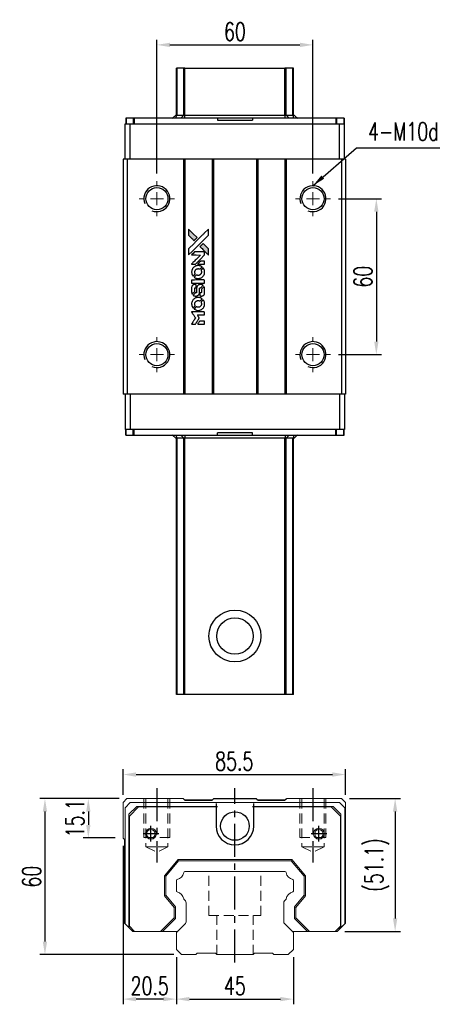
# Model space of a CAD drawing. Header units: millimetres. Extents: x 183 to 648, y 608 to 998.
# Tile 1 of 2: x 183 to 342, y 619 to 998. Entities that reach past the tile are written whole.
import ezdxf

# ---------------------------------------------------------------- set-up
doc = ezdxf.new("R2010")
doc.units = ezdxf.units.MM
doc.header["$PDSIZE"] = -1
for name, pattern in [('CENTER', [10.16, 6.35, -1.27, 1.27, -1.27]), ('DASHED', [0.75, 0.5, -0.25]), ('HIDDEN', [1.905, 1.27, -0.635])]:
    doc.linetypes.add(name, pattern=pattern)
for name, color, linetype in [('2', 7, 'Continuous'), ('CL', 1, 'CENTER'), ('DIM', 4, 'Continuous'), ('HID', 2, 'DASHED'), ('OUT', 3, 'Continuous')]:
    doc.layers.add(name, color=color, linetype=linetype)
doc.styles.add('DIM-7', font='SIMPLEX.shx', dxfattribs={"width": 0.7, "bigfont": 'chineset.shx'})
doc.dimstyles.new('CNS', dxfattribs={"dimtxt": 3.5, "dimasz": 2.5, "dimexe": 1, "dimexo": 1.5, "dimgap": 0.09, "dimtad": 0, "dimdsep": 46, "dimtxsty": 'DIM-7', "dimcen": 0.09, "dimclrd": 1, "dimclre": 1, "dimclrt": 4, "dimadec": 0, "dimazin": 0, "dimtfac": 1, "dimtix": 1, "dimtmove": 2, "dimatfit": 3, "dimfxl": 1, "dimtvp": 0.971429, "dimtolj": 1, "dimarcsym": 0})

# ---------------------------------------------------------------- blocks, each defined once
blk = doc.blocks.new('*D28')
at = {"color": 7, "lineweight": -2}
for p, q in [((243.5, 637.54), (243.5, 619.42)), ((288.5, 637.54), (288.5, 619.42)), ((248.5, 621.42), (283.5, 621.42))]:
    blk.add_line(p, q, dxfattribs=at)
at = {"color": 7}
for points in [[(248.5, 622.25), (248.5, 620.59), (243.5, 621.42)], [(283.5, 622.25), (283.5, 620.59), (288.5, 621.42)]]:
    blk.add_solid(points, dxfattribs=at)
at = {"layer": 'DEFPOINTS', "color": 0}
for p in [(243.5, 640.54), (288.5, 640.54), (288.5, 621.42)]:
    blk.add_point(p, dxfattribs=at)
at = {"color": 7, "insert": (266, 626.52), "char_height": 7, "attachment_point": 5, "style": 'DIM-7'}
blk.add_mtext('\\A1;45', dxfattribs=at)
blk = doc.blocks.new('*D29')
at = {"color": 7, "lineweight": -2}
for p, q in [((223, 680.44), (223, 619.42)), ((243.5, 637.54), (243.5, 619.42)), ((238.5, 621.42), (228, 621.42))]:
    blk.add_line(p, q, dxfattribs=at)
at = {"color": 7}
for points in [[(228, 622.25), (228, 620.59), (223, 621.42)], [(238.5, 622.25), (238.5, 620.59), (243.5, 621.42)]]:
    blk.add_solid(points, dxfattribs=at)
at = {"layer": 'DEFPOINTS', "color": 0}
for p in [(223, 683.44), (243.5, 640.54), (223, 621.42)]:
    blk.add_point(p, dxfattribs=at)
at = {"color": 7, "insert": (233.25, 626.52), "char_height": 7, "attachment_point": 5, "style": 'DIM-7'}
blk.add_mtext('\\A1;20.5', dxfattribs=at)
blk = doc.blocks.new('*D30')
at = {"color": 7, "lineweight": -2}
for p, q in [((221.5, 698.54), (207.66, 698.54)), ((209.66, 693.54), (209.66, 688.44)), ((220, 683.44), (207.66, 683.44))]:
    blk.add_line(p, q, dxfattribs=at)
at = {"color": 7}
for points in [[(208.83, 693.54), (210.5, 693.54), (209.66, 698.54)], [(208.83, 688.44), (210.5, 688.44), (209.66, 683.44)]]:
    blk.add_solid(points, dxfattribs=at)
at = {"layer": 'DEFPOINTS', "color": 0}
for p in [(224.5, 698.54), (209.66, 683.44), (223, 683.44)]:
    blk.add_point(p, dxfattribs=at)
at = {"color": 7, "insert": (204.56, 690.99), "char_height": 7, "attachment_point": 5, "rotation": 90, "style": 'DIM-7'}
blk.add_mtext('\\A1;15.1', dxfattribs=at)
blk = doc.blocks.new('*D32')
at = {"color": 7, "lineweight": -2}
for p, q in [((223, 700.04), (223, 709.82)), ((308.5, 700.04), (308.5, 709.82)), ((228, 707.82), (303.5, 707.82))]:
    blk.add_line(p, q, dxfattribs=at)
at = {"color": 7}
for points in [[(228, 708.65), (228, 706.98), (223, 707.82)], [(303.5, 708.65), (303.5, 706.98), (308.5, 707.82)]]:
    blk.add_solid(points, dxfattribs=at)
at = {"layer": 'DEFPOINTS', "color": 0}
for p in [(308.5, 707.82), (223, 697.04), (308.5, 697.04)]:
    blk.add_point(p, dxfattribs=at)
at = {"color": 7, "insert": (265.75, 712.92), "char_height": 7, "attachment_point": 5, "style": 'DIM-7'}
blk.add_mtext('\\A1;85.5', dxfattribs=at)
blk = doc.blocks.new('*D33')
at = {"color": 7, "lineweight": -2}
for p, q in [((310, 698.54), (329.58, 698.54)), ((327.58, 693.54), (327.58, 652.44)), ((308.25, 647.44), (329.58, 647.44))]:
    blk.add_line(p, q, dxfattribs=at)
at = {"color": 7}
for points in [[(326.75, 693.54), (328.42, 693.54), (327.58, 698.54)], [(326.75, 652.44), (328.42, 652.44), (327.58, 647.44)]]:
    blk.add_solid(points, dxfattribs=at)
at = {"layer": 'DEFPOINTS', "color": 0}
for p in [(307, 698.54), (305.25, 647.44), (327.58, 647.44)]:
    blk.add_point(p, dxfattribs=at)
at = {"color": 7, "insert": (320.65, 672.99), "char_height": 7, "attachment_point": 5, "rotation": 90, "style": 'DIM-7'}
blk.add_mtext('\\A1;(51.1)', dxfattribs=at)
blk = doc.blocks.new('*D34')
at = {"color": 7, "lineweight": -2}
for p, q in [((221.5, 698.54), (190.98, 698.54)), ((192.98, 693.54), (192.98, 643.54)), ((242.5, 638.54), (190.98, 638.54))]:
    blk.add_line(p, q, dxfattribs=at)
at = {"color": 7}
for points in [[(192.14, 693.54), (193.81, 693.54), (192.98, 698.54)], [(192.14, 643.54), (193.81, 643.54), (192.98, 638.54)]]:
    blk.add_solid(points, dxfattribs=at)
at = {"layer": 'DEFPOINTS', "color": 0}
for p in [(224.5, 698.54), (192.98, 638.54), (245.5, 638.54)]:
    blk.add_point(p, dxfattribs=at)
at = {"color": 7, "insert": (187.88, 668.54), "char_height": 7, "attachment_point": 5, "rotation": 90, "style": 'DIM-7'}
blk.add_mtext('\\A1;60', dxfattribs=at)
blk = doc.blocks.new('SW_CENTERMARKSYMBOL_3')
at = {"color": 0, "linetype": 'Continuous', "lineweight": 18}
for p, q in [((0, 5), (0, 6.75)), ((-5, 0), (-6.75, 0)), ((0, 0), (-2.5, 0)), ((0, 0), (0, 2.5)), ((0, 0), (0, -2.5)), ((0, 0), (2.5, 0)), ((5, 0), (6.75, 0)), ((0, -5), (0, -6.75))]:
    blk.add_line(p, q, dxfattribs=at)
blk = doc.blocks.new('SW_CENTERMARKSYMBOL_4')
at = {"color": 0, "linetype": 'Continuous', "lineweight": 18}
for p, q in [((0, 5), (0, 6.75)), ((-5, 0), (-6.75, 0)), ((0, 0), (-2.5, 0)), ((0, 0), (0, 2.5)), ((0, 0), (0, -2.5)), ((0, 0), (2.5, 0)), ((5, 0), (6.75, 0)), ((0, -5), (0, -6.75))]:
    blk.add_line(p, q, dxfattribs=at)
blk = doc.blocks.new('SW_CENTERMARKSYMBOL_5')
at = {"color": 0, "linetype": 'Continuous', "lineweight": 18}
for p, q in [((0, 5), (0, 6.75)), ((-5, 0), (-6.75, 0)), ((0, 0), (-2.5, 0)), ((0, 0), (0, 2.5)), ((0, 0), (0, -2.5)), ((0, 0), (2.5, 0)), ((5, 0), (6.75, 0)), ((0, -5), (0, -6.75))]:
    blk.add_line(p, q, dxfattribs=at)
blk = doc.blocks.new('SW_CENTERMARKSYMBOL_6')
at = {"color": 0, "linetype": 'Continuous', "lineweight": 18}
for p, q in [((0, 5), (0, 6.75)), ((-5, 0), (-6.75, 0)), ((0, 0), (-2.5, 0)), ((0, 0), (0, 2.5)), ((0, 0), (0, -2.5)), ((0, 0), (2.5, 0)), ((5, 0), (6.75, 0)), ((0, -5), (0, -6.75))]:
    blk.add_line(p, q, dxfattribs=at)
blk = doc.blocks.new('*D45')
at = {"color": 7, "lineweight": -2}
for p, q in [((236, 939.11), (236, 990.53)), ((296, 939.11), (296, 990.53)), ((241, 988.53), (291, 988.53))]:
    blk.add_line(p, q, dxfattribs=at)
at = {"color": 7}
for points in [[(241, 989.36), (241, 987.69), (236, 988.53)], [(291, 989.36), (291, 987.69), (296, 988.53)]]:
    blk.add_solid(points, dxfattribs=at)
at = {"layer": 'DEFPOINTS', "color": 0}
for p in [(296, 988.53), (236, 936.11), (296, 936.11)]:
    blk.add_point(p, dxfattribs=at)
at = {"color": 7, "insert": (266, 993.63), "char_height": 7, "attachment_point": 5, "style": 'DIM-7'}
blk.add_mtext('\\A1;60', dxfattribs=at)
blk = doc.blocks.new('*D46')
at = {"color": 7, "lineweight": -2}
for p, q in [((305.75, 929.36), (322.36, 929.36)), ((320.36, 924.36), (320.36, 874.36)), ((305.75, 869.36), (322.36, 869.36))]:
    blk.add_line(p, q, dxfattribs=at)
at = {"color": 7}
for points in [[(319.53, 924.36), (321.19, 924.36), (320.36, 929.36)], [(319.53, 874.36), (321.19, 874.36), (320.36, 869.36)]]:
    blk.add_solid(points, dxfattribs=at)
at = {"layer": 'DEFPOINTS', "color": 0}
for p in [(302.75, 929.36), (302.75, 869.36), (320.36, 869.36)]:
    blk.add_point(p, dxfattribs=at)
at = {"color": 7, "insert": (315.26, 899.36), "char_height": 7, "attachment_point": 5, "rotation": 90, "style": 'DIM-7'}
blk.add_mtext('\\A1;60', dxfattribs=at)
blk = doc.blocks.new('LOGO2')
at = {"linetype": 'Continuous'}
h = blk.add_hatch(color=22, dxfattribs=at)
h.dxf.hatch_style = 1
h.paths.add_polyline_path([(583.53, 1429.73), (583.53, 1428.55), (583.53, 1427.37), (584.56, 1426.35, 0.000288), (584.95, 1425.96, 0.000479), (585.28, 1425.63, 0.000013), (585.58, 1425.34, 0.197177), (585.59, 1425.34, 0.197497), (585.59, 1425.34, 0.00004), (585.76, 1425.51, 0.000834), (585.95, 1425.7, 0.000506), (586.18, 1425.92), (586.76, 1426.5), (585.15, 1428.12)])
h.paths.add_polyline_path([(589.06, 1424.2), (588.47, 1423.62, 0.000476), (588.25, 1423.39, 0.000789), (588.06, 1423.2, 0.000035), (587.89, 1423.03, 0.19758), (587.89, 1423.03, 0.198396), (587.89, 1423.02, 0.000019), (588.12, 1422.79, 0.000582), (588.38, 1422.53, 0.000351), (588.68, 1422.23, 0.000108), (589.98, 1420.93, 0.000692), (590.64, 1420.28, 0.000077), (591.09, 1419.83, 0.197527), (591.11, 1419.82, 0.410181), (591.12, 1419.83, 0.000493), (591.12, 1420.07, 0.002424), (591.12, 1420.41, 0.000529), (591.12, 1420.98), (591.12, 1422.14), (590.09, 1423.17)])
at = {"color": 22}
for points in [[(584.56, 1426.35, 0.000288), (584.95, 1425.96, 0.000479), (585.28, 1425.63, 0.000013), (585.58, 1425.34, 0.197177), (585.59, 1425.34, 0.197497), (585.59, 1425.34, 0.00004), (585.76, 1425.51, 0.000836), (585.95, 1425.7, 0.000505), (586.18, 1425.92), (586.76, 1426.5), (585.15, 1428.12), (583.53, 1429.73), (583.53, 1428.55), (583.53, 1427.37)], [(584.95, 1421.21, -0.000056), (585.66, 1421.92, -0.000021), (586.65, 1422.91, -0.000021), (587.73, 1423.99, -0.000025), (588.75, 1425), (591.12, 1427.37), (591.12, 1428.54), (591.12, 1429.72), (589.52, 1428.13, 0.000274), (588.76, 1427.37, 0.000123), (587.75, 1426.37, 0.000121), (586.69, 1425.31, 0.000165), (585.73, 1424.35), (583.53, 1422.16), (583.53, 1420.98), (583.53, 1419.8)], [(585.41, 1416.31), (586.17, 1416.31), (587.91, 1418.06), (589.66, 1419.81), (589.66, 1420.29, 0.0008), (589.66, 1420.61, 0.010795), (589.65, 1420.72, 0.030495), (589.64, 1420.78, 0.080372), (589.63, 1420.83, 0.03816), (589.6, 1420.87, 0.041799), (589.57, 1420.91, 0.042486), (589.53, 1420.93, 0.042078), (589.49, 1420.96, 0.099276), (589.43, 1420.97, 0.003302), (589.19, 1420.97, 0.002586), (588.77, 1420.98, 0.000204), (587.64, 1420.97), (585.83, 1420.97), (585.25, 1420.39), (584.66, 1419.81), (586.4, 1419.8), (588.14, 1419.79), (586.42, 1418.08, 0.000253), (585.76, 1417.42, 0.000412), (585.2, 1416.87, 0.000041), (584.7, 1416.36, 0.041338), (584.68, 1416.34), (584.66, 1416.31)], [(588.68, 1422.23, 0.000108), (589.98, 1420.93, 0.000692), (590.64, 1420.28, 0.000077), (591.09, 1419.83, 0.197527), (591.11, 1419.82, 0.410182), (591.12, 1419.83, 0.000493), (591.12, 1420.07, 0.002424), (591.12, 1420.41, 0.000529), (591.12, 1420.98), (591.12, 1422.14), (590.09, 1423.17), (589.06, 1424.2), (588.47, 1423.62, 0.000476), (588.25, 1423.39, 0.000789), (588.06, 1423.2, 0.000035), (587.89, 1423.03, 0.19758), (587.89, 1423.03, 0.198396), (587.89, 1423.02, 0.000019), (588.12, 1422.79, 0.000582), (588.38, 1422.53, 0.000351)], [(588.34, 1416.31), (589.66, 1416.31), (589.66, 1416.8), (589.65, 1417.29), (589.62, 1417.35, 0.03146), (589.6, 1417.37, 0.026444), (589.58, 1417.4, 0.026444), (589.55, 1417.42, 0.031457), (589.53, 1417.44), (589.47, 1417.47), (588.82, 1417.48), (588.17, 1417.48), (587.6, 1416.9, 0.000745), (587.38, 1416.68, 0.001228), (587.19, 1416.49, 0.000087), (587.03, 1416.32, 0.195134), (587.03, 1416.32, 0.412117), (587.03, 1416.31, 0.000048), (587.41, 1416.31, 0.00109), (587.84, 1416.31, 0.000653)], [(584.7, 1412.97, 0.023681), (584.73, 1412.76, 0.022402), (584.78, 1412.55, 0.021929), (584.85, 1412.35, 0.020503), (584.94, 1412.15, 0.013745), (585, 1412.03, 0.009767), (585.07, 1411.9, 0.009658), (585.15, 1411.79, 0.027804), (585.21, 1411.71), (585.23, 1411.69), (585.59, 1412.05, 0.002053), (585.77, 1412.23, 0.006738), (585.88, 1412.35, 0.007826), (585.96, 1412.43, 0.063909), (585.99, 1412.47, 0.061532), (586.01, 1412.54, 0.068674), (586.02, 1412.6, 0.052072), (586, 1412.68, 0.019648), (585.97, 1412.79, -0.018366), (585.93, 1412.92, -0.0288), (585.9, 1413.04, -0.029061), (585.89, 1413.16, -0.019155), (585.89, 1413.29, -0.053809), (585.94, 1413.58, -0.058833), (586.04, 1413.85, -0.058566), (586.2, 1414.09, -0.052525), (586.42, 1414.29, -0.044733), (586.61, 1414.4, -0.040573), (586.82, 1414.49, -0.041123), (587.04, 1414.53, -0.04951), (587.25, 1414.54, -0.017369), (587.34, 1414.53, -0.024255), (587.43, 1414.51, -0.023787), (587.52, 1414.49, -0.015798), (587.61, 1414.45, 0.010631), (587.67, 1414.43, 0.033653), (587.71, 1414.42, 0.037806), (587.76, 1414.41, 0.016307), (587.81, 1414.41, 0.068179), (587.92, 1414.43, 0.095747), (588, 1414.47, 0.033418), (588.11, 1414.57, 0.002133), (588.42, 1414.88, 0.001452), (588.59, 1415.06, 0.012393), (588.67, 1415.14, 0.020479), (588.71, 1415.19, 0.344362), (588.71, 1415.21, 0.074287), (588.66, 1415.25, 0.005454), (588.53, 1415.34, 0.008391), (588.39, 1415.42, 0.017097), (588.27, 1415.48, 0.027375), (588.04, 1415.58, 0.02835), (587.8, 1415.66, 0.027723), (587.54, 1415.7, 0.023913), (587.27, 1415.72, 0.027047), (586.94, 1415.72, 0.031685), (586.64, 1415.67, 0.032425), (586.35, 1415.59, 0.031013), (586.07, 1415.47, 0.037914), (585.73, 1415.27, 0.040153), (585.44, 1415.03, 0.039834), (585.18, 1414.74, 0.036173), (584.97, 1414.4, 0.040752), (584.83, 1414.08, 0.035885), (584.73, 1413.71, 0.035491), (584.68, 1413.34, 0.037615)], [(585.71, 1411.22, 0.018008), (585.82, 1411.15, 0.009842), (585.95, 1411.07, 0.009807), (586.1, 1411, 0.015716), (586.22, 1410.94, 0.048467), (586.66, 1410.8, 0.045841), (587.14, 1410.75, 0.046006), (587.61, 1410.78, 0.049638), (588.06, 1410.9, 0.064819), (588.64, 1411.2, 0.06695), (589.11, 1411.65, 0.066691), (589.45, 1412.2, 0.063505), (589.65, 1412.83, 0.03135), (589.66, 1413, 0.010439), (589.67, 1413.24, 0.010391), (589.66, 1413.47, 0.032408), (589.64, 1413.63, 0.015696), (589.61, 1413.82, 0.018095), (589.56, 1414, 0.018551), (589.5, 1414.17, 0.018352), (589.42, 1414.33, 0.015568), (589.37, 1414.44, 0.009832), (589.29, 1414.56, 0.009795), (589.22, 1414.68, 0.023727), (589.16, 1414.76), (589.13, 1414.79), (588.77, 1414.43, 0.001528), (588.57, 1414.23, 0.010022), (588.47, 1414.12, 0.019586), (588.41, 1414.06, 0.061865), (588.38, 1414.01, 0.055054), (588.35, 1413.93, 0.061607), (588.35, 1413.85, 0.048725), (588.36, 1413.76, 0.020221), (588.39, 1413.64, -0.017722), (588.43, 1413.52, -0.02685), (588.45, 1413.4, -0.02759), (588.46, 1413.29, -0.020233), (588.46, 1413.17, -0.04793), (588.43, 1412.93, -0.048386), (588.35, 1412.7, -0.047866), (588.22, 1412.49, -0.044964), (588.06, 1412.3, -0.04333), (587.87, 1412.15, -0.050921), (587.66, 1412.03, -0.051473), (587.43, 1411.97, -0.0459), (587.19, 1411.94, -0.019014), (587.07, 1411.95, -0.024114), (586.96, 1411.96, -0.025081), (586.86, 1411.99, -0.023892), (586.76, 1412.02, 0.008624), (586.68, 1412.05, 0.026486), (586.62, 1412.06, 0.035074), (586.58, 1412.07, 0.02756), (586.52, 1412.07, 0.087163), (586.44, 1412.06, 0.073291), (586.36, 1412.01, 0.028074), (586.25, 1411.91, 0.002594), (585.99, 1411.66), (585.62, 1411.29)], [(587.17, 1409), (589.65, 1409), (589.65, 1409.49), (589.65, 1409.98), (589.63, 1410.04, 0.071429), (589.59, 1410.08, 0.054799), (589.54, 1410.13, 0.053585), (589.48, 1410.16, 0.060698), (589.42, 1410.17, 0.033975), (589.32, 1410.18), (588.05, 1410.18, 0.000726), (586.82, 1410.18, 0.001084), (585.74, 1410.17), (584.68, 1410.17), (584.68, 1409.58), (584.68, 1409)], [(584.69, 1405.36, 0.018538), (584.7, 1405.28, 0.010695), (584.72, 1405.2, 0.01068), (584.74, 1405.11, 0.017678), (584.76, 1405.03, 0.013849), (584.79, 1404.95, 0.011814), (584.83, 1404.86, 0.004513), (584.86, 1404.78, 0.290035), (584.88, 1404.77, 0.196418), (584.88, 1404.78, 0.000124), (585.03, 1404.92, 0.001477), (585.19, 1405.08, 0.000898), (585.38, 1405.27), (585.88, 1405.77), (585.88, 1406.39, -0.001471), (585.88, 1406.86, -0.028714), (585.89, 1407, -0.097073), (585.92, 1407.08, -0.084199), (585.98, 1407.15, -0.042698), (586.02, 1407.18, -0.053912), (586.07, 1407.21, -0.051004), (586.12, 1407.22, -0.032967), (586.18, 1407.22, 0.00807), (586.21, 1407.22, 0.003023), (586.26, 1407.22, 0.002994), (586.31, 1407.23, 0.003629), (586.35, 1407.23), (586.46, 1407.24), (586.46, 1407.71, 0.001618), (586.46, 1407.94, 0.005206), (586.45, 1408.09, 0.00535), (586.45, 1408.19, 0.060675), (586.44, 1408.24, 0.048484), (586.43, 1408.26, 0.02389), (586.42, 1408.29, 0.022812), (586.4, 1408.31, 0.02462), (586.38, 1408.34, 0.061781), (586.32, 1408.39, 0.080179), (586.25, 1408.41, 0.048561), (586.16, 1408.43, 0.010021), (585.99, 1408.43, 0.016602), (585.77, 1408.42, 0.031409), (585.6, 1408.4, 0.036474), (585.44, 1408.36, 0.03439), (585.29, 1408.29, 0.065928), (585.06, 1408.13, 0.069066), (584.88, 1407.91, 0.065697), (584.75, 1407.64, 0.051559), (584.69, 1407.33, 0.020904), (584.69, 1407.16, 0.000451), (584.68, 1406.34, 0.000419), (584.68, 1405.52, 0.022759)], [(585.33, 1404.27, 0.023289), (585.45, 1404.2, 0.026845), (585.57, 1404.13, 0.026047), (585.7, 1404.09, 0.019751), (585.85, 1404.04, 0.013249), (585.93, 1404.03, 0.025169), (586, 1404.02, 0.016532), (586.08, 1404.01, 0.002937), (586.24, 1404.01, 0.003317), (586.38, 1404.01, 0.011808), (586.47, 1404.02, 0.01777), (586.53, 1404.02, 0.021476), (586.6, 1404.03, 0.04325), (586.86, 1404.12, 0.045753), (587.1, 1404.24, 0.04649), (587.31, 1404.41, 0.047672), (587.49, 1404.61, 0.025315), (587.54, 1404.69, 0.015208), (587.6, 1404.8, 0.01512), (587.65, 1404.91, 0.022488), (587.69, 1405.01, 0.027857), (587.73, 1405.17, 0.034138), (587.75, 1405.32, 0.014286), (587.76, 1405.55, 0.00124), (587.76, 1406.13, -0.00103), (587.76, 1406.49, -0.002552), (587.76, 1406.75, -0.001594), (587.76, 1406.95, -0.047676), (587.77, 1407, -0.085307), (587.8, 1407.09, -0.097789), (587.87, 1407.15, -0.085947), (587.95, 1407.2, -0.051339), (588.07, 1407.22, 0.014634), (588.11, 1407.22, 0.015028), (588.15, 1407.23, 0.014927), (588.18, 1407.24, 0.059415), (588.2, 1407.24, 0.070595), (588.24, 1407.27, 0.00028), (588.66, 1407.69, 0.000111), (589.08, 1408.11, 0.200239), (589.09, 1408.13, 0.268906), (589.09, 1408.14, 0.001866), (588.98, 1408.2, 0.007532), (588.88, 1408.25, 0.017818), (588.81, 1408.29, 0.013256), (588.72, 1408.32, 0.011636), (588.63, 1408.35, 0.011528), (588.54, 1408.38, 0.012303), (588.45, 1408.4, 0.0423), (588.31, 1408.42, 0.013657), (588.1, 1408.42, 0.013857), (587.89, 1408.42, 0.037428), (587.74, 1408.4, 0.014927), (587.64, 1408.37, 0.0122), (587.53, 1408.34, 0.012518), (587.43, 1408.3, 0.023062), (587.36, 1408.27, 0.065961), (587.08, 1408.08, 0.06055), (586.85, 1407.82, 0.059676), (586.68, 1407.51, 0.060497), (586.6, 1407.16, 0.025683), (586.59, 1407.09, 0.001528), (586.59, 1406.87, 0.002124), (586.59, 1406.59, 0.001173), (586.59, 1406.25, -0.000809), (586.58, 1405.65, -0.017164), (586.58, 1405.48, -0.063931), (586.56, 1405.38, -0.108429), (586.52, 1405.31, -0.052941), (586.47, 1405.28, -0.063675), (586.42, 1405.25, -0.050562), (586.36, 1405.24, -0.020337), (586.27, 1405.23, 0.009897), (586.22, 1405.22, 0.016482), (586.17, 1405.22, 0.019019), (586.14, 1405.21, 0.06043), (586.11, 1405.2, 0.076267), (586.06, 1405.16, 0.00054), (585.68, 1404.77, 0.000307), (585.28, 1404.37, 0.142594), (585.26, 1404.34, 0.232419), (585.27, 1404.33, 0.022995), (585.28, 1404.31, 0.024627), (585.31, 1404.29, 0.015407)], [(587.91, 1404.2, 0.065483), (587.94, 1404.15, 0.053271), (587.98, 1404.1, 0.052018), (588.04, 1404.05, 0.0556), (588.1, 1404.02, 0.036839), (588.14, 1404.01, 0.026922), (588.18, 1404.01, 0.016905), (588.25, 1404, 0.004317), (588.35, 1404, 0.016369), (588.56, 1404.01, 0.029936), (588.74, 1404.03, 0.03418), (588.89, 1404.07, 0.031327), (589.04, 1404.14, 0.046935), (589.23, 1404.25, 0.054053), (589.38, 1404.39, 0.053701), (589.5, 1404.56, 0.045364), (589.58, 1404.76, 0.032479), (589.63, 1404.94, 0.03386), (589.65, 1405.12, 0.013578), (589.66, 1405.4, 0.001155), (589.66, 1406.13, 0.000413), (589.65, 1406.75, 0.005008), (589.65, 1406.99, 0.013199), (589.64, 1407.13, 0.033956), (589.63, 1407.22, 0.013909), (589.6, 1407.32, 0.010864), (589.57, 1407.43, 0.010938), (589.54, 1407.53, 0.028702), (589.51, 1407.6), (589.48, 1407.65), (588.97, 1407.15), (588.46, 1406.65), (588.46, 1406.06, -0.001504), (588.46, 1405.81, -0.00328), (588.46, 1405.62, -0.001901), (588.46, 1405.47, -0.061333), (588.45, 1405.43, -0.063621), (588.43, 1405.38, -0.048633), (588.4, 1405.33, -0.046769), (588.35, 1405.29, -0.047961), (588.3, 1405.26, -0.02678), (588.25, 1405.24, -0.050957), (588.22, 1405.23, -0.029398), (588.17, 1405.22, -0.00401), (588.06, 1405.22), (587.89, 1405.21), (587.89, 1404.74, 0.001061), (587.89, 1404.46, 0.009147), (587.89, 1404.33, 0.020721), (587.9, 1404.26, 0.051619)], [(584.7, 1400.71, 0.024131), (584.73, 1400.49, 0.022344), (584.78, 1400.28, 0.021883), (584.86, 1400.06, 0.020884), (584.95, 1399.85, 0.010669), (585.01, 1399.74, 0.010389), (585.08, 1399.62, 0.010913), (585.15, 1399.51, 0.022227), (585.2, 1399.44), (585.23, 1399.41), (585.6, 1399.78, 0.002452), (585.74, 1399.93, 0.003628), (585.87, 1400.06, 0.001662), (585.97, 1400.17, 0.070159), (585.99, 1400.2, 0.047671), (586, 1400.22, 0.018624), (586.01, 1400.25, 0.017921), (586.01, 1400.29, 0.018804), (586.01, 1400.32, 0.018255), (586.02, 1400.37, 0.041312), (586.01, 1400.41, 0.037164), (586, 1400.44, 0.012342), (585.98, 1400.49, -0.015101), (585.94, 1400.62, -0.035998), (585.91, 1400.72, -0.033244), (585.9, 1400.82, -0.011249), (585.9, 1400.97, -0.004059), (585.9, 1401.1, -0.019693), (585.9, 1401.17, -0.027943), (585.91, 1401.22, -0.014411), (585.93, 1401.3, -0.033089), (585.98, 1401.46, -0.033887), (586.06, 1401.62, -0.034021), (586.16, 1401.77, -0.033942), (586.28, 1401.9, -0.02816), (586.42, 1402.01, -0.035032), (586.56, 1402.11, -0.035269), (586.71, 1402.18, -0.029196), (586.87, 1402.23, -0.037862), (587.07, 1402.27, -0.043657), (587.25, 1402.27, -0.043064), (587.44, 1402.24, -0.035184), (587.63, 1402.18, 0.033699), (587.72, 1402.15, 0.052815), (587.8, 1402.14, 0.059167), (587.88, 1402.14, 0.058972), (587.95, 1402.17, 0.059208), (588.01, 1402.2, 0.021125), (588.08, 1402.26, 0.008691), (588.2, 1402.38, 0.000851), (588.47, 1402.66, 0.001873), (588.61, 1402.8, 0.013884), (588.68, 1402.87, 0.022355), (588.71, 1402.92, 0.341453), (588.71, 1402.93, 0.073011), (588.67, 1402.97, 0.004587), (588.54, 1403.06, 0.00748), (588.4, 1403.14, 0.016837), (588.29, 1403.2, 0.028606), (588.03, 1403.31, 0.031352), (587.77, 1403.39, 0.031004), (587.5, 1403.44, 0.0268), (587.21, 1403.45, 0.026698), (586.9, 1403.44, 0.03002), (586.6, 1403.39, 0.030357), (586.32, 1403.31, 0.028554), (586.05, 1403.19, 0.062944), (585.53, 1402.85, 0.062206), (585.12, 1402.39, 0.062448), (584.83, 1401.84, 0.064355), (584.69, 1401.25, 0.017377), (584.69, 1401.13, 0.008369), (584.68, 1400.98, 0.008367), (584.69, 1400.82, 0.01757)], [(585.71, 1398.95, 0.064158), (586.28, 1398.64, 0.06356), (586.92, 1398.49, 0.064004), (587.57, 1398.5, 0.066747), (588.19, 1398.68, 0.04321), (588.58, 1398.89, 0.044737), (588.91, 1399.17, 0.044901), (589.2, 1399.49, 0.044184), (589.42, 1399.87, 0.026293), (589.54, 1400.15, 0.033344), (589.62, 1400.43, 0.033227), (589.66, 1400.71, 0.025815), (589.67, 1401.02, 0.023119), (589.65, 1401.32, 0.031044), (589.6, 1401.58, 0.031337), (589.52, 1401.84, 0.024258), (589.4, 1402.11, 0.015622), (589.35, 1402.2, 0.008495), (589.28, 1402.31, 0.008415), (589.21, 1402.42, 0.020814), (589.16, 1402.49), (589.13, 1402.53), (588.77, 1402.17, 0.002843), (588.5, 1401.9, 0.033917), (588.41, 1401.79, 0.087906), (588.36, 1401.71, 0.073302), (588.35, 1401.61, 0.022047), (588.35, 1401.56, 0.026465), (588.36, 1401.52, 0.022233), (588.37, 1401.47, 0.009985), (588.39, 1401.4, -0.039011), (588.45, 1401.17, -0.044398), (588.46, 1400.95, -0.045096), (588.44, 1400.72, -0.04265), (588.38, 1400.5, -0.071154), (588.21, 1400.19, -0.068827), (587.96, 1399.94, -0.068713), (587.64, 1399.76, -0.070507), (587.3, 1399.68, -0.028605), (587.15, 1399.67, -0.031418), (587.01, 1399.69, -0.031044), (586.86, 1399.72, -0.02668), (586.72, 1399.76, 0.038913), (586.63, 1399.79, 0.043732), (586.55, 1399.8, 0.047754), (586.47, 1399.8, 0.075756), (586.41, 1399.78, 0.07294), (586.37, 1399.76, 0.003456), (586.27, 1399.67, 0.005023), (586.15, 1399.55, 0.002422), (585.99, 1399.39, 0.000819), (585.85, 1399.25, 0.001349), (585.73, 1399.13, 0.0001), (585.62, 1399.02, 0.205335), (585.62, 1399.02, 0.219821), (585.62, 1399.01, 0.002494), (585.65, 1399, 0.007089), (585.67, 1398.98, 0.004494)], [(585.42, 1393.22), (586.17, 1393.22), (586.3, 1393.42, -0.000297), (586.38, 1393.55, -0.000037), (586.55, 1393.82, -0.000043), (586.75, 1394.15, -0.000036), (586.96, 1394.5, 0.000044), (587.17, 1394.84, 0.000063), (587.36, 1395.14, 0.000035), (587.51, 1395.4, 0.0009), (587.55, 1395.47), (587.62, 1395.57), (587.53, 1395.7, 0.001175), (587.49, 1395.78, 0.000208), (587.4, 1395.92, 0.000225), (587.3, 1396.09, 0.000203), (587.19, 1396.26, -0.000711), (587.09, 1396.42, -0.001119), (587, 1396.56, -0.000263), (586.92, 1396.69, -0.04589), (586.91, 1396.7, -0.519312), (586.92, 1396.71, -0.001914), (587.12, 1396.72, -0.003124), (587.46, 1396.72, -0.000285), (588.28, 1396.72), (589.66, 1396.72), (589.66, 1397.2, 0.001727), (589.66, 1397.54, 0.025279), (589.65, 1397.67, 0.073886), (589.63, 1397.74, 0.07426), (589.6, 1397.8, 0.03264), (589.58, 1397.81, 0.01784), (589.56, 1397.83, 0.017712), (589.54, 1397.85, 0.026854), (589.52, 1397.86), (589.47, 1397.89), (587.07, 1397.89), (584.67, 1397.89), (584.68, 1397.87, -0.004595), (584.7, 1397.85, -0.00016), (584.74, 1397.77, -0.000298), (584.8, 1397.69, -0.000208), (584.86, 1397.59, 0.000986), (585.03, 1397.3, 0.00025), (585.32, 1396.84, 0.000268), (585.63, 1396.35, 0.000436), (585.9, 1395.93, -0.002932), (585.98, 1395.79, -0.004718), (586.06, 1395.67, -0.001113), (586.12, 1395.57, -0.227179), (586.12, 1395.55, -0.045982), (586.11, 1395.54, -0.000145), (586.03, 1395.4, -0.000825), (585.93, 1395.24, -0.000517), (585.81, 1395.06, 0.000056), (585.42, 1394.42, 0.000289), (585.2, 1394.07, 0.000481), (585.04, 1393.81, 0.000418), (584.87, 1393.54), (584.67, 1393.22)], [(588.34, 1393.22), (589.66, 1393.22), (589.66, 1393.7, 0.000842), (589.66, 1394, 0.010591), (589.66, 1394.12, 0.028995), (589.65, 1394.18, 0.069543), (589.64, 1394.23, 0.051063), (589.61, 1394.27, 0.039932), (589.57, 1394.31, 0.039414), (589.53, 1394.35, 0.045845), (589.49, 1394.37, 0.094811), (589.44, 1394.39, 0.007124), (589.31, 1394.39, 0.004713), (589.09, 1394.39, 0.000534), (588.59, 1394.39), (587.73, 1394.39), (587.65, 1394.27, 0.000828), (587.44, 1393.92, 0.000879), (587.22, 1393.57, 0.000048), (587.02, 1393.23, 0.137596), (587.01, 1393.22, 0.413028), (587.02, 1393.22, 0.000016), (587.4, 1393.22, 0.000623), (587.83, 1393.22, 0.000374)]]:
    blk.add_lwpolyline(points, format="xyb", close=True, dxfattribs=at)

msp = doc.modelspace()

# ---------------------------------------------------------------- linework, layer by layer
at = {"color": 7, "linetype": 'Continuous', "lineweight": 25}
for p, q in [((243.502, 961.514), (243.502, 979.57)), ((243.742, 961.514), (243.742, 979.57)), ((246.318, 961.514), (246.318, 979.57)), ((246.812, 979.57), (285.192, 979.57)), ((246.812, 961.514), (246.812, 979.57)), ((285.192, 961.514), (285.192, 979.57)), ((285.687, 961.514), (285.687, 979.57)), ((288.263, 961.514), (288.263, 979.57)), ((288.502, 961.514), (288.502, 979.57)), ((224.052, 960.314), (224.052, 958.114)), ((224.199, 960.314), (224.052, 960.314)), ((224.199, 960.314), (224.199, 958.114)), ((226.906, 960.314), (224.199, 960.314)), ((226.906, 960.314), (226.906, 958.114)), ((227.259, 960.314), (226.906, 960.314)), ((227.259, 960.314), (227.259, 958.114)), ((259.252, 960.314), (227.259, 960.314)), ((241.864, 960.314), (242.537, 960.79)), ((242.061, 960.314), (243.261, 961.514)), ((243.261, 961.514), (243.598, 961.514)), ((243.41, 960.314), (243.598, 961.514)), ((243.598, 961.514), (246.349, 961.514)), ((245.151, 960.314), (246.349, 961.514)), ((246.349, 961.514), (246.748, 961.514)), ((246.748, 960.314), (246.748, 961.514)), ((246.748, 961.514), (285.256, 961.514)), ((259.252, 960.314), (259.252, 959.514)), ((272.752, 960.314), (259.252, 960.314)), ((259.252, 959.514), (272.752, 959.514)), ((272.752, 960.314), (272.752, 959.514)), ((304.745, 960.314), (272.752, 960.314)), ((285.256, 960.314), (285.256, 961.514)), ((285.256, 961.514), (285.656, 961.514)), ((286.853, 960.314), (285.656, 961.514)), ((285.656, 961.514), (288.406, 961.514)), ((288.595, 960.314), (288.406, 961.514)), ((288.406, 961.514), (288.744, 961.514)), ((289.944, 960.314), (288.744, 961.514)), ((289.468, 960.79), (290.141, 960.314)), ((304.745, 960.314), (304.745, 958.114)), ((305.099, 960.314), (304.745, 960.314)), ((305.099, 960.314), (305.099, 958.114)), ((307.806, 960.314), (305.099, 960.314)), ((307.806, 960.314), (307.806, 958.114)), ((307.952, 960.314), (307.806, 960.314)), ((307.952, 960.314), (307.952, 958.114)), ((223.852, 944.614), (223.852, 958.114)), ((223.852, 958.114), (225.752, 958.114)), ((225.752, 944.614), (225.752, 958.114)), ((225.752, 958.114), (306.252, 958.114)), ((306.252, 944.614), (306.252, 958.114)), ((306.252, 958.114), (308.152, 958.114)), ((308.152, 944.614), (308.152, 958.114)), ((223.002, 944.614), (223.002, 854.114)), ((224.552, 944.614), (223.002, 944.614)), ((224.552, 944.614), (224.552, 854.114)), ((246.252, 944.614), (224.552, 944.614)), ((246.252, 944.614), (246.252, 854.114)), ((246.802, 944.614), (246.252, 944.614)), ((246.802, 944.614), (246.802, 854.114)), ((257.202, 944.614), (246.802, 944.614)), ((257.202, 944.614), (257.202, 854.114)), ((257.752, 944.614), (257.202, 944.614)), ((257.752, 944.614), (257.752, 854.114)), ((274.252, 944.614), (257.752, 944.614)), ((274.252, 944.614), (274.252, 854.114)), ((274.802, 944.614), (274.252, 944.614)), ((274.802, 944.614), (274.802, 854.114)), ((285.202, 944.614), (274.802, 944.614)), ((285.202, 944.614), (285.202, 854.114)), ((285.752, 944.614), (285.202, 944.614)), ((285.752, 944.614), (285.752, 854.114)), ((306.952, 944.614), (285.752, 944.614)), ((306.952, 944.614), (306.952, 854.114)), ((308.502, 944.614), (306.952, 944.614)), ((308.502, 944.614), (308.502, 854.114)), ((224.552, 854.114), (223.002, 854.114)), ((223.852, 854.114), (223.852, 840.614)), ((246.252, 854.114), (224.552, 854.114)), ((225.752, 854.114), (225.752, 840.614)), ((246.802, 854.114), (246.252, 854.114)), ((257.202, 854.114), (246.802, 854.114)), ((257.752, 854.114), (257.202, 854.114)), ((274.252, 854.114), (257.752, 854.114)), ((274.802, 854.114), (274.252, 854.114)), ((285.202, 854.114), (274.802, 854.114)), ((285.752, 854.114), (285.202, 854.114)), ((306.952, 854.114), (285.752, 854.114)), ((306.252, 854.114), (306.252, 840.614)), ((308.502, 854.114), (306.952, 854.114)), ((308.152, 854.114), (308.152, 840.614)), ((225.752, 840.614), (223.852, 840.614)), ((224.052, 838.414), (224.052, 840.614)), ((224.052, 838.414), (224.199, 838.414)), ((224.199, 838.414), (224.199, 840.614)), ((224.199, 838.414), (226.906, 838.414)), ((306.252, 840.614), (225.752, 840.614)), ((226.906, 838.414), (226.906, 840.614)), ((226.906, 838.414), (227.259, 838.414)), ((227.259, 838.414), (227.259, 840.614)), ((227.259, 838.414), (259.252, 838.414)), ((242.537, 837.938), (241.864, 838.414)), ((242.061, 838.414), (243.261, 837.214)), ((243.598, 837.214), (243.261, 837.214)), ((243.41, 838.414), (243.598, 837.214)), ((243.502, 738.614), (243.502, 837.214)), ((246.349, 837.214), (243.598, 837.214)), ((243.742, 738.614), (243.742, 837.214)), ((245.151, 838.414), (246.349, 837.214)), ((246.318, 738.614), (246.318, 837.214)), ((246.748, 837.214), (246.349, 837.214)), ((246.748, 838.414), (246.748, 837.214)), ((285.256, 837.214), (246.748, 837.214)), ((246.812, 738.614), (246.812, 837.214)), ((272.752, 839.214), (259.252, 839.214)), ((259.252, 838.414), (259.252, 839.214)), ((259.252, 838.414), (272.752, 838.414)), ((272.752, 838.414), (272.752, 839.214)), ((272.752, 838.414), (304.745, 838.414)), ((285.192, 738.614), (285.192, 837.214)), ((285.256, 838.414), (285.256, 837.214)), ((285.656, 837.214), (285.256, 837.214)), ((286.853, 838.414), (285.656, 837.214)), ((288.406, 837.214), (285.656, 837.214)), ((285.687, 738.614), (285.687, 837.214)), ((288.263, 738.614), (288.263, 837.214)), ((288.595, 838.414), (288.406, 837.214)), ((288.744, 837.214), (288.406, 837.214)), ((288.502, 738.614), (288.502, 837.214)), ((289.944, 838.414), (288.744, 837.214)), ((290.141, 838.414), (289.468, 837.938)), ((304.745, 838.414), (304.745, 840.614)), ((304.745, 838.414), (305.099, 838.414)), ((305.099, 838.414), (305.099, 840.614)), ((305.099, 838.414), (307.806, 838.414)), ((308.152, 840.614), (306.252, 840.614)), ((307.806, 838.414), (307.806, 840.614)), ((307.806, 838.414), (307.952, 838.414)), ((307.952, 838.414), (307.952, 840.614)), ((285.192, 738.614), (246.812, 738.614))]:
    msp.add_line(p, q, dxfattribs=at)
for centre, radius in [((236.002, 929.364), 4.25), ((296.002, 929.364), 4.25), ((236.002, 869.364), 4.25), ((296.002, 869.364), 4.25), ((266.002, 761.114), 10), ((266.002, 761.114), 7)]:
    msp.add_circle(centre, radius, dxfattribs=at)
for centre in [(236.002, 929.364), (296.002, 929.364), (236.002, 869.364), (296.002, 869.364)]:
    msp.add_arc(centre, 5, 247.5, 202.5)
for points, knots in [([(243.742, 979.57), (243.68, 979.57), (243.615, 979.57), (243.525, 979.57), (243.502, 979.57), (243.502, 979.57)], [0, 0, 0, 0, 0.5, 0.5, 1, 1, 1, 1]), ([(246.318, 979.57), (246.271, 979.57), (246.177, 979.57), (245.887, 979.57), (245.692, 979.57), (245.22, 979.57), (244.945, 979.57), (244.358, 979.57), (244.047, 979.57), (243.742, 979.57)], [0, 0, 0, 0, 0.25, 0.25, 0.5, 0.5, 0.75, 0.75, 1, 1, 1, 1]), ([(246.812, 979.57), (246.758, 979.57), (246.7, 979.57), (246.588, 979.57), (246.533, 979.57), (246.44, 979.57), (246.4, 979.57), (246.344, 979.57), (246.326, 979.57), (246.318, 979.57)], [0, 0, 0, 0, 0.25, 0.25, 0.5, 0.5, 0.75, 0.75, 1, 1, 1, 1]), ([(285.687, 979.57), (285.678, 979.57), (285.661, 979.57), (285.604, 979.57), (285.565, 979.57), (285.471, 979.57), (285.417, 979.57), (285.304, 979.57), (285.247, 979.57), (285.192, 979.57)], [0, 0, 0, 0, 0.25, 0.25, 0.5, 0.5, 0.75, 0.75, 1, 1, 1, 1]), ([(288.263, 979.57), (287.957, 979.57), (287.647, 979.57), (287.06, 979.57), (286.785, 979.57), (286.313, 979.57), (286.117, 979.57), (285.828, 979.57), (285.734, 979.57), (285.687, 979.57)], [0, 0, 0, 0, 0.25, 0.25, 0.5, 0.5, 0.75, 0.75, 1, 1, 1, 1]), ([(288.502, 979.57), (288.502, 979.57), (288.48, 979.57), (288.39, 979.57), (288.325, 979.57), (288.263, 979.57)], [0, 0, 0, 0, 0.5, 0.5, 1, 1, 1, 1]), ([(243.742, 738.614), (243.68, 738.614), (243.615, 738.614), (243.525, 738.614), (243.502, 738.614), (243.502, 738.614)], [0, 0, 0, 0, 0.5, 0.5, 1, 1, 1, 1]), ([(246.318, 738.614), (246.271, 738.614), (246.177, 738.614), (245.887, 738.614), (245.692, 738.614), (245.22, 738.614), (244.945, 738.614), (244.358, 738.614), (244.047, 738.614), (243.742, 738.614)], [0, 0, 0, 0, 0.25, 0.25, 0.5, 0.5, 0.75, 0.75, 1, 1, 1, 1]), ([(246.812, 738.614), (246.758, 738.614), (246.7, 738.614), (246.588, 738.614), (246.533, 738.614), (246.44, 738.614), (246.4, 738.614), (246.344, 738.614), (246.326, 738.614), (246.318, 738.614)], [0, 0, 0, 0, 0.25, 0.25, 0.5, 0.5, 0.75, 0.75, 1, 1, 1, 1]), ([(285.687, 738.614), (285.678, 738.614), (285.661, 738.614), (285.604, 738.614), (285.565, 738.614), (285.471, 738.614), (285.417, 738.614), (285.304, 738.614), (285.247, 738.614), (285.192, 738.614)], [0, 0, 0, 0, 0.25, 0.25, 0.5, 0.5, 0.75, 0.75, 1, 1, 1, 1]), ([(288.263, 738.614), (287.957, 738.614), (287.647, 738.614), (287.06, 738.614), (286.785, 738.614), (286.313, 738.614), (286.117, 738.614), (285.828, 738.614), (285.734, 738.614), (285.687, 738.614)], [0, 0, 0, 0, 0.25, 0.25, 0.5, 0.5, 0.75, 0.75, 1, 1, 1, 1]), ([(288.502, 738.614), (288.502, 738.614), (288.48, 738.614), (288.39, 738.614), (288.325, 738.614), (288.263, 738.614)], [0, 0, 0, 0, 0.5, 0.5, 1, 1, 1, 1])]:
    msp.add_open_spline(points, degree=3, knots=knots, dxfattribs=at)
at = {"layer": '2', "color": 0, "linetype": 'Continuous'}
for p, q in [((246.802, 697.96), (246.252, 698.51)), ((246.802, 697.96), (257.202, 697.96)), ((257.752, 698.51), (257.202, 697.96)), ((274.252, 698.51), (257.752, 698.51)), ((274.802, 697.96), (274.252, 698.51)), ((274.802, 697.96), (285.202, 697.96)), ((285.752, 698.51), (285.202, 697.96))]:
    msp.add_line(p, q, dxfattribs=at)
at = {"layer": 'CL', "color": 0, "ltscale": 2}
for p, q in [((236.002, 702.543), (236.002, 673.918)), ((266.002, 635.543), (266.002, 702.543)), ((296.002, 702.543), (296.002, 673.918)), ((233.702, 682.043), (233.702, 688.043)), ((298.302, 682.043), (298.302, 688.043)), ((236.702, 685.043), (230.702, 685.043)), ((301.302, 685.043), (295.302, 685.043))]:
    msp.add_line(p, q, dxfattribs=at)
at = {"layer": 'HID', "color": 0, "linetype": 'HIDDEN', "lineweight": 0, "ltscale": 3}
for p, q in [((231.752, 680.043), (236.002, 677.918)), ((240.252, 680.043), (236.002, 677.918)), ((291.752, 680.043), (296.002, 677.918)), ((300.252, 680.043), (296.002, 677.918)), ((256.002, 653.543), (256.002, 670.543)), ((276.002, 653.543), (276.002, 670.543)), ((256.002, 653.543), (276.002, 653.543)), ((259.002, 638.543), (259.002, 653.543)), ((273.002, 638.543), (273.002, 653.543))]:
    msp.add_line(p, q, dxfattribs=at)
for points in [[(231.002, 698.543), (231.002, 683.543), (236.002, 683.543)], [(231.752, 698.543), (231.752, 680.043), (236.002, 680.043)], [(241.002, 698.543), (241.002, 683.543), (236.002, 683.543)], [(240.252, 698.543), (240.252, 680.043), (236.002, 680.043)], [(291.002, 698.543), (291.002, 683.543), (296.002, 683.543)], [(291.752, 698.543), (291.752, 680.043), (296.002, 680.043)], [(301.002, 698.543), (301.002, 683.543), (296.002, 683.543)], [(300.252, 698.543), (300.252, 680.043), (296.002, 680.043)]]:
    msp.add_lwpolyline(points, dxfattribs=at)
at = {"layer": 'OUT', "color": 0, "linetype": 'Continuous', "lineweight": 15}
for p, q in [((224.502, 698.543), (223.002, 697.043)), ((223.002, 697.043), (223.002, 683.443)), ((225.752, 697.043), (223.752, 695.043)), ((246.109, 698.543), (224.502, 698.543)), ((259.252, 697.043), (225.752, 697.043)), ((246.609, 698.043), (246.109, 698.543)), ((257.395, 698.043), (246.609, 698.043)), ((257.895, 698.543), (257.395, 698.043)), ((274.109, 698.543), (257.895, 698.543)), ((272.752, 697.043), (259.252, 697.043)), ((306.252, 697.043), (272.752, 697.043)), ((274.609, 698.043), (274.109, 698.543)), ((285.395, 698.043), (274.609, 698.043)), ((285.895, 698.543), (285.395, 698.043)), ((307.002, 698.543), (285.895, 698.543)), ((308.252, 695.043), (306.252, 697.043)), ((308.502, 697.043), (307.002, 698.543)), ((308.502, 650.693), (308.502, 697.043)), ((223.752, 695.043), (223.752, 650.443)), ((225.252, 692.543), (228.252, 695.543)), ((228.952, 695.343), (225.452, 691.843)), ((228.252, 695.543), (259.252, 695.543)), ((259.252, 695.343), (228.952, 695.343)), ((272.752, 695.543), (303.752, 695.543)), ((303.052, 695.343), (272.752, 695.343)), ((306.552, 691.843), (303.052, 695.343)), ((303.752, 695.543), (306.752, 692.543)), ((308.252, 650.443), (308.252, 695.043)), ((225.252, 648.943), (225.252, 692.543)), ((225.452, 691.843), (225.452, 649.443)), ((306.552, 649.443), (306.552, 691.843)), ((306.752, 692.543), (306.752, 648.943)), ((223.057, 683.381), (223.356, 683.083)), ((223.502, 682.729), (223.502, 650.693)), ((238.902, 668.897), (244.144, 675.143)), ((244.377, 674.643), (239.402, 668.715)), ((244.144, 675.143), (244.377, 674.643)), ((244.144, 675.143), (287.861, 675.143)), ((287.628, 674.643), (244.377, 674.643)), ((287.861, 675.143), (287.628, 674.643)), ((292.602, 668.715), (287.628, 674.643)), ((287.861, 675.143), (293.102, 668.897)), ((285.192, 670.543), (246.812, 670.543)), ((239.402, 668.715), (238.902, 668.897)), ((238.902, 661.19), (238.902, 668.897)), ((239.402, 668.715), (239.402, 661.372)), ((243.502, 667.113), (243.502, 662.973)), ((288.502, 662.973), (288.502, 667.113)), ((293.102, 668.897), (292.602, 668.715)), ((292.602, 661.372), (292.602, 668.715)), ((293.102, 668.897), (293.102, 661.19)), ((238.902, 661.19), (239.402, 661.372)), ((242.652, 656.721), (238.902, 661.19)), ((239.402, 661.372), (243.152, 656.903)), ((246.459, 659.69), (246.959, 659.189)), ((285.045, 659.189), (285.546, 659.69)), ((288.852, 656.903), (292.602, 661.372)), ((293.102, 661.19), (289.352, 656.721)), ((293.102, 661.19), (292.602, 661.372)), ((242.652, 656.721), (243.152, 656.903)), ((242.652, 652.699), (242.652, 656.721)), ((243.152, 656.903), (243.152, 652.492)), ((247.252, 658.482), (247.252, 651.208)), ((284.752, 651.208), (284.752, 658.482)), ((288.852, 652.492), (288.852, 656.903)), ((289.352, 656.721), (288.852, 656.903)), ((289.352, 656.721), (289.352, 652.699)), ((237.397, 647.443), (242.652, 652.699)), ((243.152, 652.492), (238.104, 647.443)), ((242.652, 652.699), (243.152, 652.492)), ((288.852, 652.492), (289.352, 652.699)), ((293.901, 647.443), (288.852, 652.492)), ((289.352, 652.699), (294.608, 647.443)), ((223.502, 650.693), (226.752, 647.443)), ((223.752, 650.443), (225.252, 648.943)), ((226.752, 647.443), (225.252, 648.943)), ((225.452, 649.443), (227.452, 647.443)), ((246.959, 650.5), (243.649, 647.19)), ((288.356, 647.19), (285.045, 650.5)), ((304.552, 647.443), (306.552, 649.443)), ((305.252, 647.443), (308.502, 650.693)), ((306.752, 648.943), (305.252, 647.443)), ((306.752, 648.943), (308.252, 650.443)), ((227.452, 647.443), (226.752, 647.443)), ((227.452, 647.443), (237.397, 647.443)), ((238.104, 647.443), (237.397, 647.443)), ((238.104, 647.443), (243.902, 647.443)), ((243.502, 646.836), (243.502, 640.543)), ((288.102, 647.443), (293.901, 647.443)), ((288.502, 640.543), (288.502, 646.836)), ((294.608, 647.443), (293.901, 647.443)), ((294.608, 647.443), (304.552, 647.443)), ((305.252, 647.443), (304.552, 647.443)), ((243.502, 640.543), (245.502, 638.543)), ((286.502, 638.543), (288.502, 640.543)), ((245.502, 638.543), (251.002, 638.543)), ((251.002, 638.543), (251.502, 639.043)), ((251.502, 639.043), (258.502, 639.043)), ((258.502, 639.043), (259.002, 638.543)), ((259.002, 638.543), (273.002, 638.543)), ((273.002, 638.543), (273.502, 639.043)), ((273.502, 639.043), (280.502, 639.043)), ((280.502, 639.043), (281.002, 638.543)), ((281.002, 638.543), (286.502, 638.543))]:
    msp.add_line(p, q, dxfattribs=at)
at = {"layer": 'OUT', "color": 0}
for p, q in [((258.752, 696.71), (258.752, 688.01)), ((273.252, 688.01), (273.252, 696.71))]:
    msp.add_line(p, q, dxfattribs=at)
msp.add_circle((266.002, 688.01), 5.5, dxfattribs=at)
at = {"layer": 'OUT', "color": 0, "linetype": 'Continuous', "lineweight": 15}
for centre, radius in [((233.702, 685.043), 2.1), ((233.702, 685.043), 1.65), ((298.302, 685.043), 2.1), ((298.302, 685.043), 1.65)]:
    msp.add_circle(centre, radius, dxfattribs=at)
at = {"layer": 'OUT', "color": 0}
msp.add_arc((266.002, 688.01), 7.25, 180, 0, dxfattribs=at)
at = {"layer": 'OUT', "color": 0, "linetype": 'Continuous', "lineweight": 15}
for centre, radius, start, end in [((223.552, 683.876), 0.7, 218.21079, 225), ((223.002, 682.729), 0.5, 0, 45), ((246.812, 670.043), 0.5, 90, 171.34524), ((285.192, 670.043), 0.5, 8.65476, 90), ((243.802, 667.113), 0.3, 101.5912, 180.00001), ((243.085, 670.611), 3.27, 281.5912, 351.34524), ((288.92, 670.611), 3.27, 188.65476, 258.4088), ((288.202, 667.113), 0.3, 359.99999, 78.4088), ((243.802, 662.973), 0.3, 179.99999, 258.40879), ((288.202, 662.973), 0.3, 281.59121, 0.00001), ((243.085, 659.476), 3.27, 8.65476, 78.4088), ((246.812, 660.043), 0.5, 188.65476, 225), ((246.252, 658.482), 1, 359.99999, 45), ((285.752, 658.482), 1, 135, 180.00001), ((285.192, 660.043), 0.5, 315, 351.34524), ((288.92, 659.476), 3.27, 101.5912, 171.34524), ((246.252, 651.208), 1, 315.00001, 0.00001), ((285.752, 651.208), 1, 179.99999, 225), ((244.002, 646.836), 0.5, 135.00023, 180.00001), ((288.002, 646.836), 0.5, 360, 45)]:
    msp.add_arc(centre, radius, start, end, dxfattribs=at)

# ---------------------------------------------------------------- block references
at = {"color": 7, "linetype": 'Continuous', "lineweight": 0}
for name, p in [('SW_CENTERMARKSYMBOL_3', (236.002, 929.364)), ('SW_CENTERMARKSYMBOL_5', (296.002, 929.364)), ('SW_CENTERMARKSYMBOL_4', (236.002, 869.364)), ('SW_CENTERMARKSYMBOL_6', (296.002, 869.364))]:
    msp.add_blockref(name, p, dxfattribs=at)
at = {"layer": 'DIM'}
msp.add_blockref('LOGO2', (-335.316, -512.101), dxfattribs=at)

# ---------------------------------------------------------------- texts
at = {"layer": 'DIM', "color": 0, "insert": (317.194, 949.384), "char_height": 7, "attachment_point": 7, "style": 'DIM-7'}
msp.add_mtext('\\A1;4-M10dp15', dxfattribs=at)

# ---------------------------------------------------------------- dimensions: what is measured, and where the dimension line sits
at = {"color": 0}
for base, p1, p2, override, picture, middle in [((296.002, 988.526), (236.002, 936.114), (296.002, 936.114), {"dimscale": 2, "dimgap": 0.8, "dimtad": 1, "dimclrd": 7, "dimclre": 7, "dimclrt": 7, "dimadec": 2, "dimazin": 2, "dimtmove": 1}, '*D45', (266.002, 993.626)), ((308.502, 707.816), (223.002, 697.043), (308.502, 697.043), {"dimscale": 2, "dimgap": 0.8, "dimtad": 1, "dimclrd": 7, "dimclre": 7, "dimclrt": 7, "dimtmove": 1}, '*D32', (265.752, 712.916)), ((223.002, 621.42), (243.502, 640.543), (223.002, 683.443), {"dimscale": 2, "dimgap": 0.8, "dimtad": 1, "dimclrd": 7, "dimclre": 7, "dimclrt": 7, "dimtmove": 1}, '*D29', (233.252, 626.52)), ((288.502, 621.42), (243.502, 640.543), (288.502, 640.543), {"dimscale": 2, "dimgap": 0.8, "dimtad": 1, "dimclrd": 7, "dimclre": 7, "dimclrt": 7, "dimtmove": 1}, '*D28', (266.002, 626.52))]:
    dim = msp.add_linear_dim(base=base, p1=p1, p2=p2, dimstyle='CNS', override=override, dxfattribs=at)
    dim.commit()
    dim.dimension.update_dxf_attribs({"geometry": picture, "text_midpoint": middle})
for base, p1, p2, override, picture, middle in [((320.36, 869.364), (302.752, 929.364), (302.752, 869.364), {"dimscale": 2, "dimgap": 0.8, "dimtad": 1, "dimclrd": 7, "dimclre": 7, "dimclrt": 7, "dimadec": 2, "dimazin": 2, "dimtmove": 1}, '*D46', (315.26, 899.364)), ((192.977, 638.543), (224.502, 698.543), (245.502, 638.543), {"dimscale": 2, "dimgap": 0.8, "dimtad": 1, "dimclrd": 7, "dimclre": 7, "dimclrt": 7, "dimtmove": 1}, '*D34', (187.877, 668.543)), ((209.665, 683.443), (224.502, 698.543), (223.002, 683.443), {"dimscale": 2, "dimgap": 0.8, "dimtad": 1, "dimclrd": 7, "dimclre": 7, "dimclrt": 7, "dimtmove": 1}, '*D30', (204.565, 690.993))]:
    dim = msp.add_linear_dim(base=base, p1=p1, p2=p2, angle=90, dimstyle='CNS', override=override, dxfattribs=at)
    dim.commit()
    dim.dimension.update_dxf_attribs({"geometry": picture, "text_midpoint": middle})
dim = msp.add_linear_dim(base=(327.584, 647.443), p1=(307.002, 698.543), p2=(305.252, 647.443), angle=90, text='(<>)', dimstyle='CNS', override={"dimscale": 2, "dimgap": 0.8, "dimtad": 1, "dimclrd": 7, "dimclre": 7, "dimclrt": 7, "dimtmove": 1}, dxfattribs=at)
dim.commit()
dim.dimension.update_dxf_attribs({"geometry": '*D33', "text_midpoint": (320.651, 672.993)})

# ---------------------------------------------------------------- leaders
at = {"layer": 'DIM', "color": 0, "annotation_type": 0, "has_hookline": 1, "hookline_direction": 0, "text_width": 40.6}
msp.add_leader([(296.002, 934.364), (312.669, 948.958), (317.669, 948.958)], dimstyle='CNS', override={"dimscale": 2, "dimgap": 0.8, "dimtad": 1, "dimclrd": 7, "dimclre": 4, "dimtmove": 1}, dxfattribs=at)

doc.saveas('drawing.dxf')
